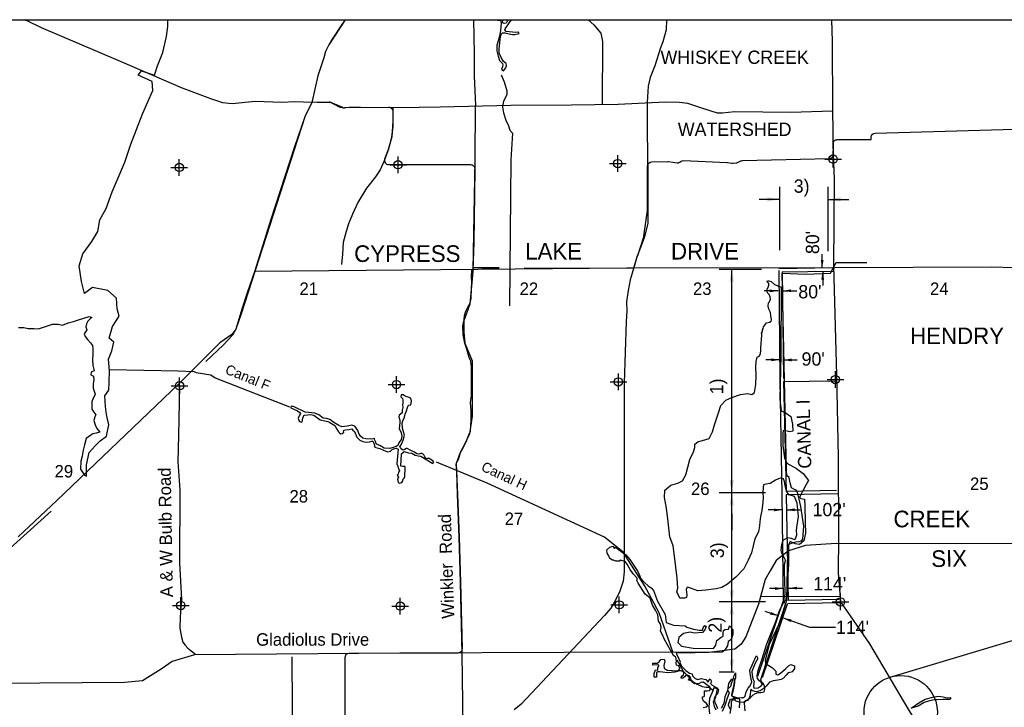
# Model space of a CAD drawing. Extents: x 182457 to 246457, y 768437 to 811090.
# Tile 6 of 7: x 195366 to 219052, y 794550 to 811090. Entities that reach past the tile are written whole.
import ezdxf
from ezdxf.enums import TextEntityAlignment as Align

# ---------------------------------------------------------------- set-up
doc = ezdxf.new("R2010")
doc.units = 0
doc.header["$LTSCALE"] = 1000
doc.header["$PDMODE"] = 34
doc.header["$PDSIZE"] = 200
for name, pattern in [('DIVIDE', [0]), ('HIDDEN', [0]), ('PHANTOM', [0]), ('STREAM', [0])]:
    doc.linetypes.add(name, pattern=pattern)
for name, color, linetype in [('BORDER', 1, 'CONTINUOUS'), ('DIMEN', 10, 'CONTINUOUS'), ('ESMT', 7, 'HIDDEN'), ('MAJROADS', 9, 'CONTINUOUS'), ('ROW', 6, 'PHANTOM'), ('ROWDIM', 10, 'CONTINUOUS'), ('SEC', 2, 'CONTINUOUS'), ('TEXT', 7, 'CONTINUOUS'), ('TRUNKS', 5, 'STREAM'), ('WATER', 4, 'CONTINUOUS'), ('WSHEDS', 3, 'CONTINUOUS')]:
    doc.layers.add(name, color=color, linetype=linetype)

msp = doc.modelspace()

# ---------------------------------------------------------------- linework, layer by layer
at = {"layer": 'BORDER', "color": 0}
msp.add_lwpolyline([(182457.191743, 769090.417012), (182457.191743, 811090.375012), (246457.127743, 811090.375012), (246457.127743, 769090.417012)], close=True, dxfattribs=at)
at = {"layer": 'DIMEN', "color": 0}
msp.add_line((216304.842662, 795276.528068), (230169.10708, 799445.79066), dxfattribs=at)
msp.add_circle((216558.89116, 794431.727467), 882.172713, dxfattribs=at)
at = {"layer": 'ESMT', "color": 0}
for points in [[(212273.680414, 794455.255777), (212334.002278, 794603.176994), (212382.339062, 794757.430621), (212438.229671, 794904.461428), (212404.88839, 794956.601542), (212407.420537, 795006.596421), (212443.538044, 795029.229944), (212475.628595, 795057.183428), (212499.590577, 795150.124562), (212538.390224, 795249.591392), (212554.479305, 795311.557375), (212585.01573, 795381.063207), (212586.54156, 795257.294868), (212556.723054, 795187.133841), (212544.294811, 795082.679762), (212518.802906, 794993.108686), (212493.999261, 794896.00117), (212486.087838, 794828.216842), (212631.088634, 794779.113392), (212738.26985, 794782.28948), (212787.201828, 794787.964649), (212820.836278, 794819.772599), (212844.671108, 794923.027761), (212893.209699, 795012.619631), (212936.356741, 795069.629726), (212975.844649, 795161.560115), (212956.550164, 795267.661045), (212939.831118, 795370.095681), (212933.370194, 795443.759373), (212988.657765, 795566.339021), (213033.399501, 795678.805084), (213057.777711, 795724.981973), (213072.200852, 795770.704111), (213091.701579, 795788.106647), (213118.975324, 795725.713526), (213062.079425, 795608.220328), (213013.406522, 795491.446753), (212980.376472, 795408.755219), (212982.439208, 795325.946758), (213003.619166, 795231.283777), (213033.639137, 795169.016103), (213022.941605, 795139.631895), (213021.214303, 795049.426419), (213032.598049, 795011.075047), (213133.459128, 795017.058381), (213199.07777, 795064.087157), (213230.931401, 795104.757617), (213165.252424, 795187.068036), (213111.703065, 795244.820937), (213107.678154, 795310.340038), (213127.622043, 795438.529063), (213210.332332, 795668.655703), (213341.389973, 796075.396099), (213553.877187, 796615.312708), (213636.623735, 796858.535982), (213710.784707, 797003.792477), (213747.145277, 797076.583938), (213777.677532, 797121.310497), (213781.092602, 797177.616812), (213772.491031, 797210.377908), (213776.301511, 797297.494657), (213770.329623, 797617.199494), (213764.678512, 797776.097773), (213766.012626, 797894.319821), (213760.775852, 797969.417902), (213769.136668, 798012.58132), (213783.709482, 798050.151099), (213788.179797, 798091.079812), (213767.04377, 798140.039984), (213700.352725, 798257.120902), (213686.347782, 798323.788062), (213697.590074, 798463.718061), (213733.645863, 798566.588204), (213845.691312, 798634.242745), (213923.729247, 798619.84554), (213996.894473, 798582.776889), (214030.469153, 798603.215656), (214058.067418, 798699.810682), (214056.361134, 798809.72805), (214066.939754, 798931.019125), (214099.275475, 799137.673541), (214070.034521, 799456.865522), (214001.928219, 799621.908624), (213956.08532, 799638.089894), (213866.331472, 799664.048142), (213812.269563, 799760.634157), (213783.938211, 799876.053414), (213765.764587, 799985.607839), (213738.211422, 800049.469276), (213659.15476, 800061.336911), (213544.495882, 800014.756182), (213415.566946, 799933.119463), (213318.502568, 799917.011921), (213257.66575, 799898.479406), (213253.495258, 799843.947239), (213240.376247, 799707.915632), (213248.518382, 799598.498271), (213242.506785, 799481.247608), (213221.039805, 799285.219369), (213187.067904, 799136.550736), (213167.634324, 799010.76658), (213165.063493, 798916.155803), (213139.557006, 798773.404302), (213052.050021, 798599.917214), (212967.361822, 798266.036785), (212890.657526, 798089.922515), (212788.896263, 797880.663467), (212591.363475, 797677.889421), (212395.555468, 797510.611183), (212258.958922, 797435.610499), (212123.300175, 797399.311714), (211872.212254, 797367.632034), (211679.073596, 797355.495705), (211500.7927, 797416.751388), (211430.838523, 797438.131792), (211416.15029, 797422.049041), (211400.877286, 797383.747511), (211406.553878, 797321.194707), (211416.160422, 797259.086679), (211406.164548, 797192.606855), (211356.448954, 797173.244976), (211242.817598, 797177.545547), (211173.213301, 797329.30373), (211201.398363, 797415.525063), (211184.235361, 797657.978946), (211121.460773, 798182.373567), (211081.9133, 798432.929921), (211002.210341, 798652.873998), (210969.245483, 799011.023292), (210928.957247, 799343.94001), (210874.327037, 799596.312894), (210885.090966, 799774.197259), (211027.439858, 799896.959943), (211202.000687, 799939.488532), (211308.873604, 799998.075081), (211389.128222, 800143.107722), (211490.344854, 800507.079683), (211575.651627, 800699.142573), (211603.902742, 800798.617263), (211610.982433, 800883.65711), (211679.263913, 800938.169659), (211868.28912, 800990.687353), (211948.641566, 801017.529506), (212033.981926, 801175.567981), (212080.670659, 801348.513585), (212171.638029, 801608.751546), (212234.55244, 801809.274891), (212353.927131, 801934.396495), (212500.776087, 801999.236518), (212706.766614, 802078.273777), (212873.590849, 802098.067799), (212974.473812, 802070.922201), (213039.230666, 802122.84995), (213072.558512, 802316.990649), (213079.606427, 802533.474341), (213074.153474, 802732.132695), (213083.303083, 802869.509454), (213110.417121, 802971.824359), (213153.524107, 802997.717742), (213182.192522, 803027.599824), (213195.908421, 803115.229023), (213194.908661, 803199.552141), (213219.612586, 803501.078472), (213217.601255, 803540.896281), (213205.781348, 803546.156023), (213209.578755, 803548.751195), (213232.316998, 803587.262695), (213237.709733, 803627.323246), (213247.373798, 803655.523411), (213262.182014, 803699.069229), (213304.363939, 803768.925147), (213329.951656, 803795.8826), (213401.414503, 803812.343647), (213446.393822, 803839.936852), (213453.087022, 803872.628014), (213441.209403, 803922.710963), (213432.655224, 803968.314475), (213423.320825, 804048.481854), (213383.370233, 804125.880715), (213373.093701, 804202.487671), (213378.810176, 804275.736468), (213405.022128, 804305.185062), (213429.794947, 804367.764106), (213419.755357, 804426.378199), (213396.786098, 804481.038859), (213351.442772, 804518.377171), (213337.108732, 804589.556798), (213350.234947, 804609.046631), (213364.574955, 804634.576469), (213383.203738, 804701.542477), (213390.735038, 804740.967233), (213375.522337, 804752.82186), (213347.062112, 804781.183937), (213351.871047, 804806.754252), (213387.036032, 804810.730762), (213442.708095, 804792.084662), (213526.8519, 804723.193743), (213627.370246, 804682.370038), (213680.100321, 804656.568414), (213673.592541, 803030.081292), (213649.182257, 801960.078933), (213687.63413, 801677.980393), (213779.335708, 801644.901883), (213913.259972, 801548.643415), (213955.435534, 801357.599467), (213966.57478, 801193.449755), (213893.940216, 801173.940896), (213826.984055, 801189.298665), (213735.900836, 801210.57154), (213727.844801, 801137.329439), (213723.630331, 800841.038622), (213762.629552, 800550.356318), (213821.697396, 800421.646277), (214056.504623, 800298.242211), (214216.134869, 800173.181227), (214345.106618, 800009.121453), (214280.353817, 799892.008759), (214213.189797, 799770.545007), (214128.00724, 799605.34682), (214157.356197, 799573.75932), (214248.431527, 799552.844431), (214256.683218, 799389.705555), (214259.913625, 798999.382868), (214271.774922, 798737.47152), (214230.629555, 798556.768583), (214128.054492, 798465.684243), (214024.623247, 798478.447295), (213901.948475, 798535.556157), (213864.234864, 798459.15328), (213857.517211, 798308.936379), (213859.76498, 798158.200759), (213856.592691, 797993.377458), (213848.1622, 797742.121819), (213838.412255, 797453.230349), (213821.422574, 797249.063121), (213813.408016, 797141.43862), (213787.04151, 797037.707552), (213755.892018, 796923.48444), (213651.978098, 796600.641376), (213391.668815, 796059.117141), (213299.769438, 795683.749035), (213308.166288, 795605.357853), (213478.879544, 795497.917896), (213555.074698, 795418.839814), (213552.843899, 795347.187044), (213605.91601, 795330.0037), (213670.818438, 795370.119869), (213789.460786, 795476.329881), (213860.551087, 795546.656239), (213917.918779, 795578.516345), (214007.709389, 795548.218544), (214001.904678, 795479.498468), (213947.838865, 795405.477862), (213895.944536, 795389.347536), (213850.00968, 795378.305364), (213802.415702, 795320.748137), (213736.537299, 795249.283882), (213685.427021, 795215.989643), (213606.694264, 795200.00931), (213489.981367, 795187.109959), (213408.068428, 795157.912561), (213400.547669, 795156.881022), (213320.88223, 795055.891429), (213249.182074, 794991.38512), (213181.566487, 794942.889145), (213081.222882, 794925.577628), (212990.52959, 794945.514358), (212952.58797, 794985.404517), (212947.663444, 794957.66), (212934.613073, 794844.233643), (212914.3767, 794767.630439), (212873.085474, 794715.177048), (212817.803701, 794705.427879), (212796.09672, 794645.957225), (212800.938748, 794555.019853), (212812.444192, 794461.290917)], [(211804.508552, 794545.952106), (211878.747329, 794562.415143), (211921.510867, 794590.168182), (211886.671025, 794644.991797), (211815.45937, 794697.809945), (211789.370566, 794764.38513), (211788.098698, 794799.75847), (211832.550674, 794813.140866), (211839.520893, 794833.754945), (211837.74212, 794902.816596), (211839.246137, 794945.19663), (211902.472057, 794946.708825), (211960.719591, 794951.777547), (211977.193538, 794967.665841), (211975.946215, 795032.623833), (211904.67354, 795079.247292), (211860.694042, 795115.765689), (211806.10428, 795151.111418), (211794.075565, 795143.338058), (211766.953176, 795157.234862), (211711.348918, 795124.423326), (211599.441916, 795111.74351), (211526.060824, 795166.87052), (211516.895262, 795194.315394), (211488.153976, 795190.938518), (211456.474883, 795206.691138), (211465.300918, 795231.861921), (211488.845987, 795236.033416), (211510.315706, 795240.454103), (211499.355347, 795269.536963), (211473.05553, 795303.079031), (211433.838293, 795325.711193), (211389.898678, 795323.704022), (211357.842899, 795279.928377), (211320.883729, 795253.128471), (211287.228484, 795244.367207), (211280.357807, 795266.756993), (211304.533868, 795309.828697), (211332.693252, 795333.474669), (211343.54589, 795366.993897), (211331.320481, 795401.178888), (211280.025781, 795424.635326), (211234.587605, 795425.311657), (211124.853448, 795395.187374), (210951.421236, 795381.417046), (210828.77341, 795393.014194), (210754.918136, 795405.808213), (210717.391041, 795406.501929), (210687.529243, 795390.002075), (210683.533305, 795326.868537), (210687.551399, 795291.620645), (210686.744507, 795271.632102), (210630.274384, 795272.836475), (210628.52186, 795363.914976), (210659.880858, 795453.066073), (210715.681809, 795443.919257), (210719.240382, 795509.096784), (210739.345852, 795543.382678), (210737.343794, 795564.618886), (210699.112757, 795573.192321), (210593.227953, 795564.227545), (210599.16152, 795615.065791), (210697.262396, 795613.699153), (210752.134758, 795639.941358), (210788.086934, 795703.846676), (210868.272913, 795710.60554), (210885.697947, 795660.490325), (210862.971357, 795555.565815), (210871.864887, 795488.893135), (210941.389809, 795442.877828), (211057.903966, 795437.536388), (211146.61429, 795423.356984), (211220.494108, 795440.147618), (211244.452339, 795480.457414), (211224.385733, 795550.747639), (211169.73836, 795564.763074), (211158.040993, 795609.980011), (211163.535492, 795670.430048), (211151.080323, 795754.827748), (211095.023362, 795792.170422), (210880.962627, 796178.329811), (210821.950817, 796310.480004), (210782.223265, 796381.93608), (210797.118884, 796477.559012), (210772.148888, 796564.824977), (210736.387273, 796624.766404), (210718.125733, 796776.948915), (210664.8083, 796884.159014), (210586.598593, 797003.851335), (210533.814663, 797172.455581), (210409.213805, 797268.203221), (210243.595201, 797534.963393), (210211.022346, 797599.072355), (210220.859513, 797624.002175), (210221.884103, 797658.766232), (210123.218944, 797764.039488), (210050.797197, 797864.876921), (209977.744243, 797994.353205), (209934.813475, 798057.159397), (209809.906025, 798085.566288), (209798.121127, 798067.756729), (209706.0557, 798068.592863), (209651.876561, 798089.246474), (209629.315576, 798089.107384), (209559.714426, 798126.970907), (209541.724301, 798195.69919), (209497.806367, 798254.54387), (209492.809228, 798335.019625), (209561.17254, 798402.069562), (209632.2647, 798426.558659), (209668.396673, 798379.719798), (209705.193224, 798400.229577), (209770.84571, 798346.520005), (209943.816105, 798217.455126), (210040.125276, 798105.324913), (210125.542035, 797983.64248), (210237.043499, 797815.974222), (210308.348002, 797652.076087), (210392.654286, 797548.277156), (210488.229679, 797469.439605), (210558.370287, 797423.350303), (210611.332542, 797360.407047), (210709.03938, 797103.611189), (210890.216152, 796780.962876), (210914.802808, 796588.555189), (211096.739933, 796529.09919), (211371.681258, 796512.075038), (211412.649658, 796473.69912), (211573.378528, 796426.690111), (211709.151038, 796406.404648), (211795.127408, 796406.892122), (211804.727268, 796460.305806), (211849.824213, 796519.812935), (211876.185049, 796492.465556), (211850.799503, 796415.627137), (211794.234951, 796351.124236), (211791.302257, 796347.550325), (211594.854722, 796333.072646), (211494.049551, 796355.987408), (211333.557257, 796322.512499), (211222.995072, 796227.679416), (211195.450315, 796107.743045), (211289.217088, 796020.52378), (211563.478674, 795973.197057), (212056.948814, 795961.683419), (212109.359256, 796041.820309), (212133.784851, 796154.734305), (212237.765434, 796235.506957), (212287.004216, 796264.58777), (212291.732048, 796334.290638), (212297.646526, 796400.607767), (212339.709531, 796421.10492), (212416.555109, 796433.215107), (212431.837298, 796475.192547), (212443.48626, 796506.340189), (212524.567419, 796418.197448), (212521.768353, 796306.271357), (212486.699427, 796200.439051), (212447.075845, 796156.661702), (212407.58828, 796132.498255), (212392.710046, 796028.964243), (212319.772451, 795916.24217), (212267.414508, 795880.138981), (211292.671684, 795854.532218), (211183.646924, 795861.591753), (211156.984397, 795842.83008), (211187.112431, 795785.727262), (211252.383359, 795644.575134), (211248.129708, 795617.205257), (211296.95669, 795534.813024), (211389.649994, 795433.440946), (211480.742129, 795374.651052), (211545.736596, 795352.508411), (211553.143837, 795303.311559), (211618.443062, 795244.375423), (211680.318367, 795215.210407), (211761.623154, 795242.660051), (211872.477481, 795218.140369), (211927.697892, 795153.927906), (211941.153923, 795198.229889), (211975.661398, 795233.517664), (212010.222391, 795169.737453), (211983.207722, 795121.032168), (212027.108815, 795086.230163), (212134.24435, 795015.101341), (212177.354232, 794959.967514), (212163.838886, 794901.90304), (212095.607988, 794814.163577), (212073.932369, 794754.006367), (212084.28253, 794662.976614), (212121.821555, 794609.308282), (212153.533372, 794517.53436)], [(212683.617699, 794540.372749), (212692.547027, 794661.178737), (212685.866568, 794739.648324), (212681.417927, 794746.668995), (212630.781831, 794755.707747), (212567.489777, 794770.70427), (212517.872947, 794757.429936), (212481.049451, 794682.476991), (212483.164343, 794575.935288), (212452.620416, 794401.166781)], [(216807.786291, 794532.495743), (216995.34118, 794654.023196), (217146.874757, 794742.250079), (217333.120399, 794794.500947), (217470.926189, 794815.172152), (217577.786792, 794798.466833), (217676.359598, 794775.843752), (217752.10299, 794782.160019), (217766.352014, 794767.428062), (217750.001067, 794737.584629), (217578.266396, 794739.491544), (217371.959546, 794728.985412), (217255.758351, 794706.534849), (217126.463176, 794662.823073), (216978.833863, 794574.015004), (216843.324671, 794536.815331)]]:
    msp.add_lwpolyline(points, dxfattribs=at)
at = {"layer": 'MAJROADS', "color": 0}
for p, q in [((203192.382987, 811090.375012), (203113.209597, 810974.742329)), ((203113.209597, 810974.742329), (202884.376326, 810624.488618)), ((202884.376326, 810624.488618), (202799.53395, 810482.661844)), ((202722.947033, 810324.014991), (202679.938441, 810173.499933)), ((202799.53395, 810482.661844), (202722.947033, 810324.014991)), ((202679.938441, 810173.499933), (202534.278082, 809738.836671)), ((202534.278082, 809738.836671), (202395.451047, 809094.633496)), ((202395.451047, 809094.633496), (202225.333471, 808752.326084)), ((202225.333471, 808752.326084), (201977.021346, 808033.514617)), ((201977.021346, 808033.514617), (201402.511707, 806261.283241)), ((201402.511707, 806261.283241), (201024.864646, 805049.030984)), ((201024.864646, 805049.030984), (200836.628519, 804522.506527)), ((200836.628519, 804522.506527), (200716.600186, 804154.690753)), ((200716.600186, 804154.690753), (200562.004216, 803644.677214)), ((200468.906381, 803519.670518), (200182.532224, 803320.673849)), ((200562.004216, 803644.677214), (200468.906381, 803519.670518)), ((200182.532224, 803320.673849), (199625.367348, 802763.353506)), ((199625.367348, 802763.353506), (199194.816801, 802330.792532)), ((199194.816801, 802330.792532), (196258.044541, 799528.545548)), ((196258.044541, 799528.545548), (195329.786796, 798647.160008)), ((215004.926716, 798491.121097), (214270.936456, 798440.642771)), ((220400.978405, 798482.095906), (215004.926716, 798491.121097)), ((213863.944753, 798314.88335), (213559.747871, 798078.15488)), ((214270.936456, 798440.642771), (213863.944753, 798314.88335)), ((213559.747871, 798078.15488), (213419.315022, 797829.764595)), ((213419.315022, 797829.764595), (213301.29186, 797623.115935)), ((213301.29186, 797623.115935), (213139.370822, 797031.190305)), ((213139.370822, 797031.190305), (212837.546445, 796242.831858)), ((212837.546445, 796242.831858), (212717.830406, 796066.179027)), ((204509.492232, 795850.046234), (199572.636622, 795812.421651)), ((208460.82845, 795865.737312), (204509.492232, 795850.046234)), ((212018.364731, 795873.450261), (208460.82845, 795865.737312)), ((212568.749876, 795949.782607), (212018.364731, 795873.450261)), ((212717.830406, 796066.179027), (212568.749876, 795949.782607)), ((199031.36757, 795650.057816), (198765.689483, 795466.898229)), ((199572.636622, 795812.421651), (199031.36757, 795650.057816)), ((198765.689483, 795466.898229), (198323.177791, 795189.609349)), ((197887.045622, 795146.088345), (191336.645216, 795093.64985)), ((198323.177791, 795189.609349), (197887.045622, 795146.088345))]:
    msp.add_line(p, q, dxfattribs=at)
for points in [[(195449.993597, 811090.375012), (195539.907466, 811071.685016), (195882.155796, 810901.523257), (197727.957749, 810116.729207), (198529.751782, 809775.519904), (199247.951788, 809460.078456), (199958.153032, 809194.970581), (200242.322108, 809100.657169), (200476.727044, 809073.750448), (201030.143267, 809128.223294), (201675.15228, 809106.594712), (201985.279021, 809121.010478), (202194.675346, 809111.050337), (202521.432315, 809108.582794), (202722.513526, 809107.064307), (202831.432516, 809106.241793), (202931.593499, 809055.212246), (203048.447981, 808995.677775), (203157.177159, 808969.720109), (203291.357841, 808985.464552), (203567.844506, 808983.376632), (204472.709958, 808976.543438), (205478.305826, 808994.086151), (207179.497361, 809031.51258), (208637.525954, 809045.638697), (209760.419196, 809062.295626), (210900.322286, 809112.33955), (211235.457638, 809109.808737), (211427.970655, 809083.218368), (211770.661877, 808971.705296), (212146.803364, 808851.560758), (212264.100737, 808850.674974), (212565.975635, 808881.910778), (213914.832158, 808863.345873), (214920.554567, 808897.645354)], [(206279.411748, 811090.375012), (206300.815954, 810286.598421), (206296.703383, 809742.003473), (206333.217326, 809029.524498)], [(210923.049976, 811090.375012), (210915.829783, 810843.995823), (210840.996734, 810560.961278), (210777.560744, 810415.712032), (210641.18824, 809977.416053), (210534.422096, 809698.704088), (210482.30422, 809487.38663), (210462.427445, 809105.861998), (210461.314886, 808408.371803), (210478.314837, 807330.968392), (210473.403169, 806193.947604), (210452.52313, 806089.0314), (210384.281404, 805844.709168), (210210.745527, 805380.163176), (210162.323505, 805210.012294), (210096.320913, 804989.696455), (210050.107334, 804830.45478), (210001.480694, 804572.989323), (209965.930779, 804306.761715), (209969.75427, 804075.36786), (209953.906404, 803833.105722), (209906.785957, 802355.408845), (209907.155086, 799718.493327), (209907.044796, 797808.476762), (209882.516627, 797588.06373), (209803.365694, 797345.94994), (209698.081774, 797130.091908), (209588.473049, 796931.707022), (209433.085558, 796759.623932), (207432.939488, 794627.275225), (207264.536657, 794490.148659)], [(209038.392543, 811090.375012), (209174.315241, 810965.669708), (209348.175444, 810768.037831), (209388.104515, 810567.773733), (209376.826919, 809068.959869)], [(214891.602343, 811090.375012), (214909.213344, 810562.710446), (214922.208356, 808928.708401), (214930.996216, 807856.130785), (214960.02769, 807252.626879), (214944.587327, 805174.749002), (215017.201775, 802543.202643), (215052.779766, 800565.493687), (215063.720213, 798654.999828), (215057.245223, 797783.631686), (215109.831034, 797086.633045), (215807.053663, 796077.122485), (216642.826585, 794663.239582), (217040.077994, 793998.346479), (218198.816139, 792070.944525), (219837.3459, 789310.456076)], [(204338.655817, 808977.555763), (204344.566658, 808650.735524), (204316.584343, 808273.898063), (204221.891308, 807939.458684), (204136.272631, 807697.118257), (204034.086997, 807480.039522), (203923.902601, 807313.29436), (203712.355086, 807038.389452), (203500.301407, 806696.457474), (203372.47446, 806412.541479), (203278.540669, 806178.642706), (203218.500035, 805994.761154), (203149.448315, 805727.159035), (203130.603627, 805450.79891), (203103.570366, 805199.637207)], [(206243.141611, 804750.756828), (206275.87053, 805068.290303), (206320.372839, 807716.345757), (206333.217326, 809029.524498)], [(219301.446239, 805118.566758), (218736.011006, 805134.32209), (214974.580481, 805122.691357), (209970.085976, 805115.734672), (201018.036847, 805029.932615)], [(206041.565427, 793491.614549), (206009.769898, 795836.606378), (205972.170719, 797554.697627), (205938.313263, 798644.292803), (205895.582028, 799666.916827), (205882.904693, 800220.062622), (205875.205722, 800312.294809), (205867.444919, 800396.147873), (205884.574157, 800446.298949), (205918.585306, 800513.084606), (205970.096685, 800680.296078), (206037.933487, 800788.730024), (206106.079449, 800939.059586), (206174.349074, 801106.147394), (206208.483887, 801189.691298), (206227.220758, 801457.699577), (206228.890222, 801683.935903), (206213.615943, 801885.158524), (206231.61083, 802052.617324), (206233.898614, 802362.644883), (206235.258918, 802546.985593), (206236.681054, 802739.705427), (206220.912119, 802873.895062), (206179.696655, 802966.374578), (206122.526761, 803167.906359), (206073.303166, 803310.722445), (206032.891518, 803512.130562), (206026.120026, 803730.049597), (206060.687663, 803872.247364), (206069.808771, 803972.73501), (206095.749956, 804081.478116), (206146.704847, 804173.277479), (206197.536075, 804248.318596), (206223.662756, 804382.199071), (206233.89684, 804633.510936), (206243.141611, 804750.756828), (206235.937296, 804910.022001), (206245.491227, 805069.16351)], [(199210.457491, 802283.68847), (199184.744743, 801090.073031), (199171.557815, 800453.379132), (199216.766493, 799782.728806), (199211.85811, 798023.204936), (199255.48503, 797143.095014), (199227.186363, 796724.365634), (199216.783329, 796456.320623), (199257.03022, 796238.166292), (199289.657971, 796120.615838), (199347.737225, 796044.767491), (199414.194862, 795968.855874), (199489.157424, 795909.637755), (199597.443711, 795825.031403)], [(213192.633482, 797225.899614), (215100.059416, 797216.150966)], [(201911.636666, 795766.292748), (201954.443643, 789708.051416), (201954.231101, 789346.77518)]]:
    msp.add_lwpolyline(points, dxfattribs=at)
at = {"layer": 'ROW', "color": 0, "linetype": 'DIVIDE'}
for p, q in [((214926.676162, 805120.756732), (213626.981764, 805099.124809)), ((213627.026174, 805057.257037), (213651.019578, 802417.310884)), ((213707.763797, 805028.259754), (214939.255008, 805041.351632)), ((213707.763797, 805028.259754), (213740.828621, 802460.469939)), ((213651.019578, 802417.310884), (213701.547993, 799673.359582)), ((213742.05168, 802388.273143), (214972.283448, 802401.351632)), ((213742.05168, 802388.273143), (213801.961309, 799744.247811)), ((213701.547993, 799673.359582), (213735.906198, 797092.601415)), ((215018.198098, 799764.490678), (213801.961309, 799744.247811)), ((215057.821118, 799685.139077), (213803.724746, 799664.266082)), ((213803.724746, 799664.266082), (213849.245129, 797119.825656)), ((213123.397402, 795300.535653), (213735.906198, 797092.601415)), ((213231.270532, 795263.665777), (213838.276686, 797039.632019)), ((215098.064545, 797060.599743), (213838.276686, 797039.632019)), ((215077.669334, 797140.271368), (213849.245129, 797119.825656))]:
    msp.add_line(p, q, dxfattribs=at)
at = {"layer": 'ROWDIM', "color": 0}
for p, q in [((213651.323727, 805546.48194), (213651.323727, 807067.778201)), ((214812.499068, 805524.749136), (214812.499068, 807067.778201)), ((213651.323727, 806767.778201), (213151.323727, 806767.778201)), ((214812.499068, 806767.778201), (215312.499068, 806767.778201)), ((214670.459613, 805110.353732), (214670.459613, 805447.853732)), ((213208.505369, 805085.038255), (212193.253133, 805085.038255)), ((212493.253133, 799710.826362), (212493.253133, 805085.038255)), ((213304.752523, 799710.826362), (212193.253133, 799710.826362)), ((213304.752523, 799710.826362), (212193.253133, 799710.826362)), ((212493.253133, 795392.207793), (212493.253133, 799710.826362)), ((212493.253133, 799210.826362), (212493.253133, 798812.173459)), ((212493.253133, 797546.601338), (212493.253133, 798038.924302)), ((213304.752523, 797085.375736), (212193.253133, 797085.375736)), ((213758.337506, 797086.413593), (213758.337506, 797052.215161)), ((213618.242191, 796746.885436), (213298.880949, 796856.039673)), ((214366.795311, 796480.208128), (214992.994249, 796480.208128)), ((212553.403773, 795392.207793), (212193.253133, 795392.207793))]:
    msp.add_line(p, q, dxfattribs=at)
at = {"layer": 'ROWDIM', "color": 0, "linetype": 'DIVIDE'}
for p, q in [((214682.878601, 805037.449423), (214682.878601, 804699.949423)), ((213609.609266, 804567.374879), (213272.109266, 804567.374879)), ((213721.383297, 804569.927821), (214058.883297, 804569.927821)), ((213650.033204, 802909.258804), (213312.533204, 802909.258804)), ((213731.530242, 802905.374311), (214069.030242, 802905.374311)), ((213709.986069, 799297.556559), (213372.486069, 799297.556559)), ((213804.169157, 799300.661245), (214141.669157, 799300.661245)), ((213740.682065, 797407.616684), (213403.182065, 797407.616684)), ((213862.776567, 797417.269787), (214200.276567, 797417.269787)), ((213728.072828, 796698.516601), (214366.795311, 796480.208128)), ((213629.12402, 796504.428067), (213635.066959, 796521.815796))]:
    msp.add_line(p, q, dxfattribs=at)
at = {"layer": 'ROWDIM', "color": 0}
for points in [[(213351.323727, 806717.778201), (213351.323727, 806817.778201), (213651.323727, 806767.778201)], [(215112.499068, 806717.778201), (215112.499068, 806817.778201), (214812.499068, 806767.778201)], [(212543.253133, 804785.038255), (212443.253133, 804785.038255), (212493.253133, 805085.038255)], [(212543.253133, 800010.826362), (212443.253133, 800010.826362), (212493.253133, 799710.826362)], [(212543.253133, 799410.826362), (212443.253133, 799410.826362), (212493.253133, 799710.826362)], [(212543.253133, 797362.111097), (212443.253133, 797362.111097), (212493.253133, 797062.111097)], [(212543.253133, 796785.375736), (212443.253133, 796785.375736), (212493.253133, 797085.375736)], [(212543.253133, 795692.207793), (212443.253133, 795692.207793), (212493.253133, 795392.207793)]]:
    msp.add_solid(points, dxfattribs=at)
at = {"layer": 'ROWDIM', "color": 0, "linetype": 'DIVIDE'}
for points in [[(214704.209613, 805312.853732), (214636.709613, 805312.853732), (214670.459613, 805110.353732)], [(214716.628601, 804834.949423), (214649.128601, 804834.949423), (214682.878601, 805037.449423)], [(213407.109266, 804533.624879), (213407.109266, 804601.124879), (213609.609266, 804567.374879)], [(213923.883297, 804536.177821), (213923.883297, 804603.677821), (213721.383297, 804569.927821)], [(213447.533204, 802875.508804), (213447.533204, 802943.008804), (213650.033204, 802909.258804)], [(213934.030242, 802871.624311), (213934.030242, 802939.124311), (213731.530242, 802905.374311)], [(213507.486069, 799263.806559), (213507.486069, 799331.306559), (213709.986069, 799297.556559)], [(214006.669157, 799266.911245), (214006.669157, 799334.411245), (213804.169157, 799300.661245)], [(213538.182065, 797373.866684), (213538.182065, 797441.366684), (213740.682065, 797407.616684)], [(214065.276567, 797383.519787), (214065.276567, 797451.019787), (213862.776567, 797417.269787)], [(213415.710022, 796780.441854), (213437.540869, 796844.314102), (213618.242191, 796746.885436)], [(213908.774149, 796601.087935), (213930.604996, 796664.960183), (213728.072828, 796698.516601)]]:
    msp.add_solid(points, dxfattribs=at)
at = {"layer": 'SEC', "color": 0}
for p in [(214932.95103, 807736.672244), (199205.414136, 807537.03883), (204467.46057, 807600.684601), (209754.460159, 807630.681115), (199210.457496, 802283.688499), (204430.431008, 802314.048262), (209767.881778, 802377.285376), (214987.991509, 802432.779918), (215109.831034, 797086.633045), (199240.454009, 796996.68891), (204518.848308, 796984.839533), (209789.091377, 797014.926859)]:
    msp.add_point(p, dxfattribs=at)
at = {"layer": 'TRUNKS', "color": 0}
for p, q in [((214866.797604, 804992.541404), (215006.573875, 805247.799798)), ((215006.573875, 805247.799798), (215745.266139, 805248.826645)), ((214274.368489, 804969.710781), (214866.797604, 804992.541404))]:
    msp.add_line(p, q, dxfattribs=at)
for points in [[(206951.152972, 809767.479495), (207021.572487, 809593.069081), (207081.211404, 809377.147214), (207081.508007, 809285.463106), (207001.247134, 809128.029058), (206977.672471, 808992.60817), (207004.319896, 808852.983796), (207057.296957, 808671.968023), (207121.033429, 808539.012568), (207160.672654, 808432.17489), (207217.648404, 808364.686898), (207182.614384, 807722.77809), (207145.966186, 804205.882306)], [(212578.409306, 794714.915065), (212596.99614, 794706.854938), (212669.064149, 794682.895747), (212773.8713, 794672.062336), (212861.167024, 794717.980927), (212948.443704, 794787.91584), (213009.529416, 794846.913468), (213064.082535, 794884.072882), (213133.932618, 794903.777999), (213195.061611, 794908.193078), (213275.833397, 794921.356945), (213293.251338, 794982.503251), (213282.26731, 795067.643372), (213247.292929, 795120.01492), (213212.330666, 795157.103354), (213194.82097, 795211.672054), (213210.05734, 795270.633326), (213822.091921, 797129.109792), (213847.375724, 798284.097317), (213845.092011, 798410.727101), (213879.976368, 798471.887256), (213954.184398, 798502.512346), (214037.13083, 798526.594454), (214120.085918, 798539.760053), (214174.659812, 798550.719844), (214207.376448, 798592.22855), (214228.958439, 798908.82465), (214154.352226, 799380.359017), (214073.298249, 799723.073374), (214042.690472, 799775.448384), (213992.457214, 799797.241585), (213931.29879, 799829.942641), (213907.21495, 799915.072375), (213894.058008, 799987.110953), (213878.705645, 800074.430914), (213830.638376, 800118.058866), (213819.690704, 800157.349646), (213815.270432, 800225.028545), (213708.875962, 804991.095412), (214274.368489, 804969.710781)], [(197523.51497, 802676.169467), (199180.955165, 802647.664733), (199554.296956, 802631.408688), (199608.955573, 802605.389778), (199960.609055, 802545.404014), (200067.806892, 802473.712537), (201855.745051, 801774.394768)], [(211086.898048, 795857.058597), (210747.552704, 796825.198549), (210396.003828, 797477.372419), (209880.569491, 798285.639525), (209436.839237, 798645.897104), (206609.909487, 799939.620555), (205394.90912, 800444.663255)], [(211172.70246, 795690.395371), (211330.113145, 795421.973876), (211463.410558, 795275.798248), (211566.115775, 795162.347912), (211662.227806, 795103.474933), (211782.349234, 795053.354205), (211878.42664, 795038.147265), (211937.380987, 795031.644102), (211991.986042, 795003.304457), (212053.154854, 794957.50359)]]:
    msp.add_lwpolyline(points, dxfattribs=at)
at = {"layer": 'WATER', "color": 0}
for points in [[(195337.7581, 803685.987687), (195463.344069, 803685.160981), (195572.0199, 803659.327308), (195714.350664, 803658.390374), (195814.819439, 803657.729008), (195940.625863, 803690.391893), (196058.115002, 803731.48229), (196158.804232, 803764.310516), (196292.762598, 803763.428696), (196393.121146, 803746.022535), (196535.782593, 803795.319988), (196661.589016, 803827.982873), (196779.078156, 803869.07327), (196904.939693, 803910.108552), (197039.173628, 803951.088721), (197097.615072, 803925.585731), (197072.332537, 803900.633879), (197004.967558, 803842.468004), (196971.037056, 803775.709276), (196953.796236, 803700.467922), (196978.472519, 803633.323398), (196919.204369, 803533.240419), (196943.880652, 803466.095895), (196993.67413, 803398.786029), (197068.474573, 803314.566026), (197118.323164, 803255.628558), (197126.144424, 803171.849465), (197125.427945, 803063.008293), (197116.063499, 802912.360244), (197123.498963, 802769.974366), (197156.161848, 802644.167942), (197088.962209, 802611.119261), (197080.148901, 802544.195192), (197138.590345, 802518.692202), (197146.356491, 802426.540711), (197137.432956, 802342.871846), (197136.661363, 802225.658275), (197177.586418, 802083.051942), (197168.938451, 802041.245066), (197135.063063, 801982.858736), (197101.022334, 801899.355212), (197099.864945, 801723.534856), (197149.603308, 801647.852592), (197199.451899, 801588.915124), (197174.004023, 801538.846078), (197148.280577, 801446.915043), (197181.108804, 801346.225813), (197222.364542, 801253.853867), (197297.164985, 801169.633864), (197204.903267, 801145.122922), (197129.441458, 801128.87415), (197078.986616, 801095.715241), (196961.221907, 801012.762855), (196926.740268, 800862.280148), (196892.423969, 800736.914635), (196866.369842, 800594.749212), (196840.425941, 800469.328585), (196830.785926, 800276.818547), (196921.945369, 800133.881531), (196976.210034, 800110.947922), (196969.323358, 800378.936546), (197037.981231, 800679.999859), (197189.627775, 800846.62755), (197299.129633, 800963.248352), (197450.451001, 801071.263693), (197510.596321, 801347.253881), (197453.331127, 801590.401649), (197429.279982, 801783.124445), (197413.973659, 802042.78633), (197506.822039, 802176.246425), (197516.263665, 802368.783406), (197526.169828, 802645.052316), (197502.58322, 802921.50704), (197579.056843, 803122.045585), (197630.457341, 803331.096684), (197522.163278, 803432.178896), (197599.054983, 803708.076176), (197759.539256, 803958.389342), (197710.275626, 804134.505113), (197694.969303, 804394.166998), (197486.661462, 804579.538582), (197118.612607, 804648.568084), (196925.23946, 804507.29224), (196851.460148, 804792.398879), (196794.938212, 805169.517732), (196888.669211, 805462.068491), (197099.624909, 805753.968899), (197243.316342, 805996.001779), (197295.088469, 806272.03842), (197447.338911, 806547.517618), (197591.912963, 806948.641162), (197736.115387, 807282.779164), (197897.342918, 807667.063415), (198042.056332, 808093.306537), (198212.075139, 808552.90307), (198330.925716, 808845.314468), (198449.636932, 809112.606287), (198568.394602, 809388.2713), (198552.856011, 809606.067221), (198218.764463, 809758.642837), (198294.680642, 809858.703068), (198612.304526, 809756.459516), (198680.544317, 809982.164093), (198807.907448, 810299.648616), (198893.776243, 810684.35095), (198928.61617, 810926.987728), (198929.522627, 811090.375012)], [(206860.3073, 811090.375012), (206859.583477, 811081.335895), (206929.480407, 811068.464148), (206947.148844, 811005.21495), (206930.250161, 810830.522058), (206908.85139, 810697.291187), (206846.294264, 810465.693166), (206846.689734, 810343.447689), (206875.491865, 810212.562197), (206910.76518, 810105.710396), (206976.479811, 810036.067697), (206991.866425, 810003.372806), (206983.29703, 809953.136594), (206952.898086, 809902.829763), (206970.460593, 809872.32489), (207001.05021, 809863.691937), (207059.778135, 809929.371258), (207074.868147, 809988.360476), (207070.346874, 810036.371361), (207006.89288, 810082.008618), (206947.64237, 810177.867963), (206897.095432, 810282.487375), (206898.939413, 810387.276275), (206930.730374, 810682.081122), (206952.341002, 810749.823345), (206978.444656, 810778.286503), (207046.130384, 810774.139513), (207137.885111, 810752.606566), (207223.090974, 810731.052433), (207273.284813, 810735.580768), (207347.448786, 810753.284514), (207380.171924, 810759.939308), (207366.975327, 810790.458305), (207290.607214, 810779.296362), (207072.212852, 810809.151536), (207039.355536, 810843.972886), (207045.812596, 810872.372486), (207080.556264, 810929.242306), (207163.14133, 811043.024318), (207203.023915, 811090.375012)], [(207115.347262, 811090.375012), (207095.420293, 811058.086082), (207071.563152, 811009.983391), (207021.390498, 810998.906192), (206973.287807, 811022.763333), (206994.919622, 811083.956691), (206995.112782, 811090.375012)], [(212458.230369, 794505.587292), (212416.974631, 794597.959238), (212425.622598, 794639.766114), (212468.25618, 794756.704115), (212535.070022, 794731.146011), (212585.30441, 794730.815329), (212560.462785, 794772.842659), (212493.814284, 794823.517957), (212528.075469, 794940.511073), (212562.501995, 795082.621382), (212580.238838, 795233.214316), (212479.659836, 795217.130886), (212420.446799, 795125.420305), (212394.22733, 794958.137689), (212326.200985, 794799.503039), (212308.409027, 794640.537706), (212240.658251, 794523.765046)], [(212123.169112, 794482.674649), (212081.85826, 794566.674197), (212057.512659, 794684.053109), (212108.51864, 794800.935997), (212151.648246, 794993.22558), (212068.089608, 795018.893911), (212042.476391, 794943.707672), (211957.539908, 794760.066056), (211947.789666, 794550.811222), (211963.4873, 794391.625434)]]:
    msp.add_lwpolyline(points, dxfattribs=at)
msp.add_lwpolyline([(201888.552932, 801754.854103), (202050.331705, 801681.156219), (202105.046818, 801637.673669), (202118.208105, 801618.069447), (202094.315654, 801580.881531), (202064.008515, 801502.196285), (202081.648703, 801447.678907), (202094.831177, 801421.52582), (202142.898557, 801408.583453), (202158.150994, 801417.364707), (202177.500986, 801509.112372), (202201.32988, 801565.946882), (202214.385238, 801579.086984), (202358.410831, 801594.833757), (202443.602569, 801577.645534), (202592.396604, 801468.978), (202778.096075, 801423.736212), (202826.184642, 801404.24498), (202944.297253, 801332.588813), (202992.618864, 801241.060068), (203034.306867, 801175.705597), (203062.755901, 801153.967853), (203089.02198, 801132.223047), (203141.405837, 801134.575488), (203163.115333, 801171.756342), (203152.115815, 801197.916492), (203171.712976, 801213.260734), (203200.063142, 801222.084359), (203287.360154, 801228.915702), (203357.158217, 801246.605324), (203383.43842, 801220.494608), (203418.471628, 801187.863275), (203473.490405, 801050.513663), (203552.31689, 800976.547425), (203617.911467, 800944.014959), (203703.089082, 800931.192646), (203783.844291, 800935.819848), (203836.178714, 800953.452975), (203862.381236, 800951.354763), (203882.169069, 800907.759222), (203899.81632, 800851.058889), (203904.288159, 800818.328688), (203932.730131, 800798.773899), (204033.230802, 800772.90329), (204170.96176, 800710.0425), (204219.036203, 800694.917178), (204284.461294, 800714.775631), (204325.817384, 800752.020043), (204386.876565, 800771.864372), (204419.592642, 800780.702121), (204467.695332, 800756.84498), (204440.453893, 800405.297428), (204462.467053, 800348.611218), (204477.924286, 800294.086778), (204499.944509, 800235.217614), (204476.037934, 800202.395609), (204469.630308, 800158.715324), (204443.51253, 800134.618076), (204478.58811, 800088.889013), (204472.116927, 800064.855323), (204452.562138, 800036.413351), (204459.223994, 800001.507258), (204472.455901, 799960.073486), (204498.714918, 799940.511635), (204522.692112, 799951.504091), (204557.591144, 799960.348902), (204581.490657, 799995.353863), (204579.194711, 800030.27408), (204614.008999, 800065.31435), (204631.394957, 800089.38335), (204635.026423, 800316.424789), (204628.392815, 800342.599062), (204582.557823, 800340.267806), (204534.497504, 800351.027218), (204548.810701, 800650.141479), (204616.319879, 800700.568364), (204721.18646, 800674.711878), (204799.822272, 800659.685424), (204876.359872, 800618.456449), (204948.468005, 800596.859944), (205018.336688, 800592.720016), (205304.882866, 800414.642827), (205326.613548, 800445.274816), (205304.685131, 800475.765565), (205241.238199, 800519.219868), (205219.352154, 800536.612888), (205177.883072, 800534.295755), (205142.98404, 800525.450944), (205112.267308, 800573.377086), (205090.282395, 800621.331475), (205068.39635, 800638.724495), (205039.954378, 800658.279284), (205037.7573, 800662.638132), (204967.980423, 800638.399645), (204917.744211, 800646.96904), (204863.03616, 800688.268635), (204775.590847, 800727.279346), (204683.744314, 800777.190708), (204666.273613, 800779.317167), (204629.255184, 800750.818699), (204583.455502, 800737.572669), (204533.120423, 800776.703433), (204508.966679, 800820.28485), (204539.379748, 800866.225771), (204591.424631, 800973.360051), (204625.942316, 801100.084429), (204597.323795, 801174.213092), (204575.197644, 801265.82658), (204566.09154, 801381.494945), (204585.533338, 801444.864196), (204622.38228, 801525.753582), (204641.79583, 801597.854653), (204672.081783, 801683.088763), (204695.840057, 801761.752823), (204721.851906, 801818.594395), (204772.038684, 801825.305685), (204791.409862, 801910.504485), (204775.896133, 801982.492565), (204708.139786, 802008.469104), (204636.010467, 802036.614473), (204587.886591, 802067.02048), (204542.051599, 802064.689224), (204535.665159, 802014.460074), (204572.881322, 801981.835803), (204586.092043, 801946.950896), (204584.170381, 801866.1745), (204571.206828, 801824.655985), (204580.129321, 801765.744449), (204567.264636, 801693.664564), (204565.286478, 801630.351809), (204497.798485, 801573.376059), (204484.82787, 801534.040498), (204511.270498, 801457.721819), (204509.242906, 801409.689748), (204498.603548, 801324.519195), (204494.470683, 801252.467558), (204529.588635, 801193.640766), (204545.003496, 801152.214055), (204556.186625, 801069.297077), (204541.167233, 800988.47831), (204489.016421, 800914.088355), (204463.039882, 800846.332008), (204425.993206, 800826.565361), (204354.05456, 800795.770947), (204273.355846, 800773.680105), (204133.625544, 800779.777005), (204032.997757, 800844.940803), (203967.424365, 800870.924404), (203939.003579, 800883.930328), (203925.715177, 800942.82774), (203901.533186, 800995.140977), (203899.286673, 801014.78051), (203825.1227, 800997.076764), (203696.293049, 801007.574883), (203617.664299, 801020.418382), (203560.752107, 801068.25978), (203523.408829, 801140.17724), (203501.360358, 801207.778224), (203450.905226, 801284.019223), (203426.800916, 801312.319955), (203359.058693, 801333.930584), (203245.601532, 801316.099723), (203114.694855, 801293.846456), (203042.54435, 801328.540691), (202926.621755, 801398.020965), (202823.775704, 801474.092477), (202745.118707, 801495.667796), (202666.497019, 801506.32834), (202559.270934, 801586.751637), (202465.283818, 801623.558207), (202229.43994, 801648.990976), (201971.420477, 801781.317917), (201921.184265, 801789.887311), (201890.693516, 801767.958895)], close=True, dxfattribs=at)
at = {"layer": 'WSHEDS', "color": 0}
for p, q in [((203199.496476, 811090.375012), (202799.53395, 810482.661844)), ((202722.947033, 810324.014991), (202679.938441, 810173.499933)), ((202799.53395, 810482.661844), (202722.947033, 810324.014991)), ((202679.938441, 810173.499933), (202534.278082, 809738.836671)), ((202534.278082, 809738.836671), (202395.451047, 809094.633496)), ((202809.943519, 809105.669634), (202395.451047, 809094.633496)), ((202395.451047, 809094.633496), (202225.333471, 808752.326084)), ((203138.320788, 808977.622936), (202851.258327, 809097.932667)), ((204249.842362, 808976.803238), (203177.622203, 808969.852643)), ((204350.044406, 808817.34291), (204350.487741, 808876.050199)), ((202225.333471, 808752.326084), (200690.411672, 804012.431155)), ((204350.041555, 808530.166161), (204350.041555, 808816.58777)), ((204317.19174, 808274.870911), (204349.180606, 808517.072325)), ((204236.234067, 807962.268205), (204314.798591, 808262.661974)), ((204147.807115, 807740.969561), (204232.221775, 807950.148024)), ((204466.974958, 807600.690709), (204239.28307, 807603.554515)), ((206220.89549, 807595.662831), (204467.946219, 807600.68321)), ((206297.86836, 805730.337904), (206320.600792, 807494.374689)), ((206275.87053, 805068.290303), (206297.821402, 805728.302466)), ((206275.87053, 805068.290303), (206275.87053, 805068.290303)), ((200690.411672, 804012.431155), (200562.004216, 803644.677214)), ((200488.438341, 803497.890964), (200264.814114, 803265.665806)), ((200562.004216, 803644.677214), (200488.438341, 803497.890964)), ((200264.814114, 803265.665806), (199843.368456, 802870.022943)), ((196119.164991, 799266.232523), (194966.640131, 798225.519776))]:
    msp.add_line(p, q, dxfattribs=at)
for points in [[(207501.412899, 805117.550974), (210139.697921, 805115.959384), (210231.560814, 805417.794604, -0.004298), (210232.075475, 805419.43488), (210376.230757, 805865.415285, 0.042202), (210380.04409, 805881.828815), (210469.685051, 806500.351448, 0.035997), (210470.718991, 806514.694356), (210470.718991, 807049.622784), (210470.718991, 807568.561863, -0.404445), (210567.373034, 807668.50587), (210954.30209, 807681.459604, -0.046146), (210972.689285, 807680.377931), (211178.058933, 807649.132324, 0.189718), (211249.479592, 807665.403129), (211276.036577, 807683.531712, -0.16197), (211336.747434, 807700.846332), (212382.818914, 807655.493866, -0.027197), (212393.637707, 807654.433407), (212500.25757, 807638.09162, 0.069036), (212527.738348, 807637.700435), (212602.986523, 807647.050299, 0.075357), (212631.840613, 807655.161847), (212712.059784, 807691.417383, -0.099986), (212750.658509, 807700.258614), (214845.755243, 807754.454164, 0.419291), (214943.076178, 807858.735951), (214932.610839, 808101.031235, -0.424494), (215031.698396, 808205.343106), (215849.04437, 808212.039798), (215849.04437, 808264.748704, -0.406194), (215946.298787, 808364.711006), (220143.62467, 808479.995538)], [(206901.208868, 805117.913057), (206275.87053, 805118.290303), (206197.536075, 804248.318596), (206050.429905, 803845.586358), (206050.429905, 803577.748537), (206073.303166, 803310.722445), (206247.36948, 802884.521234), (206247.36948, 802356.723174), (206247.36948, 801553.209709), (206189.507563, 801126.511436), (206063.161582, 800874.049198), (205959.787597, 800677.68968), (205867.89961, 800411.201761), (205895.582028, 799666.916827), (205938.29093, 798644.827249, -0.002675), (205938.329876, 798643.758149), (205972.156458, 797555.156541, -0.002296), (205972.180764, 797554.238601), (206007.1218, 795957.610981, -0.418966), (205907.714037, 795855.424693), (203283.803416, 795840.512765, 0.411925), (203184.371945, 795740.728175), (203176.144546, 791892.479306, 0.41484)]]:
    msp.add_lwpolyline(points, format="xyb", dxfattribs=at)
msp.add_lwpolyline([(206901.208868, 805098.122053), (206275.87053, 805118.290303), (206197.536075, 804248.318596), (206050.429905, 803845.586358), (206050.429905, 803577.748537), (206073.303166, 803310.722445), (206247.36948, 802884.521234), (206247.36948, 802356.723174), (206247.36948, 801553.209709)], dxfattribs=at)
for centre, start, end in [((202812.605142, 809005.705061), 67.261128, 91.525178), ((203176.973973, 809069.850542), 247.261128, 270.371411), ((204250.490592, 808876.805339), 359.567333, 90.371411), ((204450.041555, 808816.58777), 179.567333, 180), ((204250.041555, 808530.166161), 352.47618, 0), ((204218.052689, 808287.964748), 345.343249, 352.47618), ((204139.488165, 807987.570979), 338.023298, 345.343249), ((204240.540725, 807703.546606), 158.023298, 269.279397), ((204468.232614, 807700.6828), 269.279397, 269.835908), ((206220.609095, 807495.663242), 359.261693, 89.835908), ((206197.876662, 805731.626457), 358.095143, 359.261693)]:
    msp.add_arc(centre, 100, start, end, dxfattribs=at)

# ---------------------------------------------------------------- texts
at = {"layer": 'MAJROADS', "color": 0}
for s, height, p in [('CYPRESS', 400, (203411.851596, 805262.843013)), ('LAKE', 400, (207527.333045, 805321.467371)), ('DRIVE', 400, (211033.402908, 805321.467371)), ('Gladiolus Drive', 300, (201054.165339, 796031.432199))]:
    msp.add_text(s, height=height, dxfattribs=at).set_placement(p)
for s, height, rotation, p in [('A & W Bulb Road', 300, 91.044386, (199053.890212, 797198.850143)), ('Winkler  Road', 300, 91.875889, (205821.23292, 796685.768946)), ('SIX', 400, 0.982648, (217297.534549, 797923.280145))]:
    msp.add_text(s, height=height, rotation=rotation, dxfattribs=at).set_placement(p)
at = {"layer": 'ROWDIM', "color": 0}
msp.add_text('3)', height=320, dxfattribs=at).set_placement((213986.187532, 806927.799481))
for s, p in [("80'", (214596.785352, 805451.510279)), ('1)', (212289.688943, 802079.55302)), ('3)', (212306.208583, 798136.742765)), ('2)', (212256.336905, 796345.296249))]:
    msp.add_text(s, height=320, rotation=90, dxfattribs=at).set_placement(p)
at = {"layer": 'ROWDIM', "color": 0, "linetype": 'DIVIDE'}
for s, p in [("80'", (214096.581104, 804387.173254)), ("90'", (214175.025283, 802768.894955)), ("102'", (214438.786728, 799145.580993)), ("114'", (214453.524538, 797362.122417)), ("114'", (215002.076875, 796314.931043))]:
    msp.add_text(s, height=320, dxfattribs=at).set_placement(p)
msp.add_text('CANAL I', height=320, rotation=91.441775, dxfattribs=at).set_placement((214411.584759, 800295.336721))
at = {"layer": 'TEXT', "color": 0}
for s, height, p in [('WHISKEY CREEK', 320, (212565.026493, 810026.960627)), ('WATERSHED', 320, (212565.026493, 808293.931346)), ('21', 300, (202319.90803, 804470.033623)), ('22', 300, (207615.934224, 804470.033623)), ('23', 300, (211786.03888, 804470.033623)), ('24', 300, (217487.520065, 804470.033623)), ('HENDRY', 400, (217916.082457, 803285.990128)), ('29', 300, (196428.800352, 800078.034196)), ('26', 300, (211737.818562, 799656.904023)), ('25', 300, (218450.79578, 799777.866945)), ('28', 300, (202079.089102, 799476.206325)), ('27', 300, (207255.700951, 798935.606599)), ('CREEK', 400, (217307.752915, 798879.712897))]:
    msp.add_text(s, height=height, dxfattribs=at).set_placement(p, align=Align.CENTER)
at = {"layer": 'TRUNKS', "color": 0}
for s, rotation, p in [('Canal F', 338, (200288.737865, 802585.648129)), ('Canal H', 335, (206446.560469, 800253.604856))]:
    msp.add_text(s, height=240, rotation=rotation, dxfattribs=at).set_placement(p)

doc.saveas('drawing.dxf')
